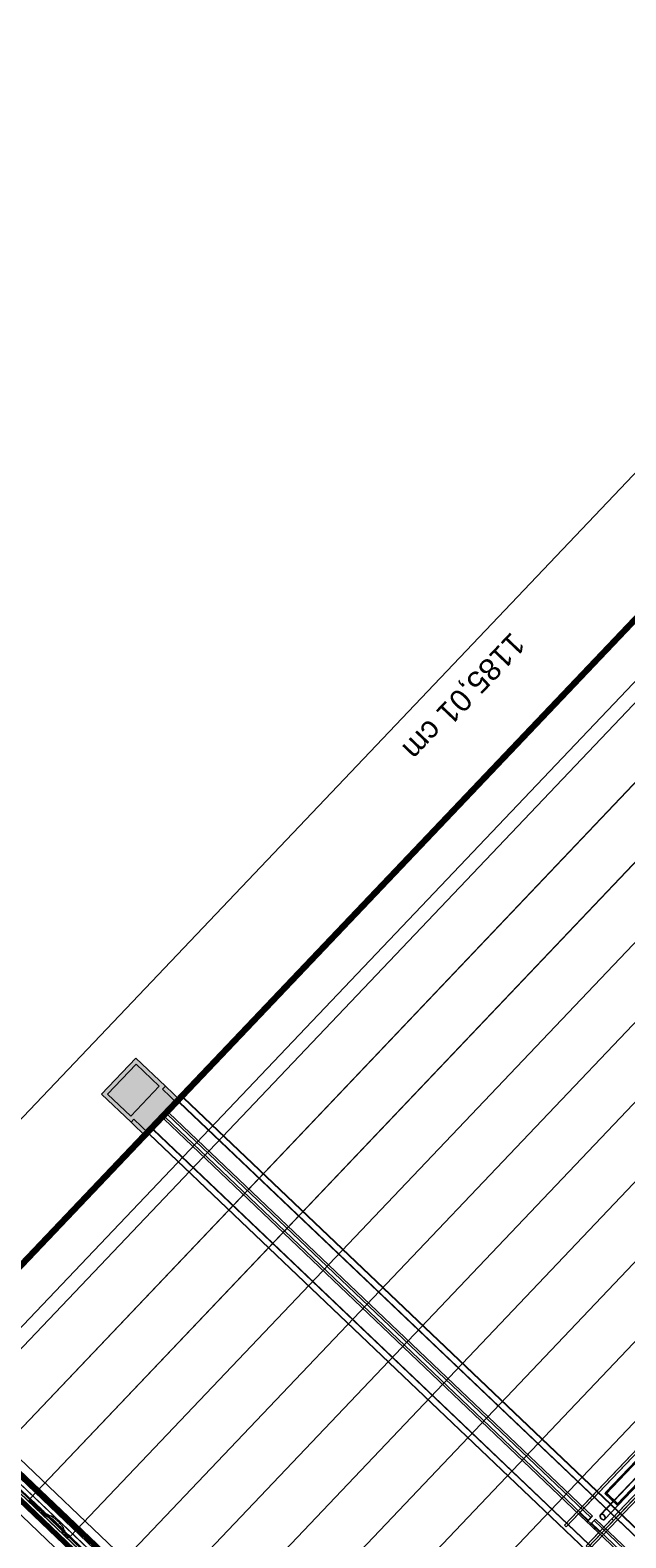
# Model space of a CAD drawing. Header units: metres. Extents: x 32343131.6 to 32343183.7, y 5699223.3 to 5699275.1.
# Tile 95 of 190: x 32343141.5 to 32343145.5, y 5699264.8 to 5699275.1. Entities that reach past the tile are written whole.
import ezdxf

# ---------------------------------------------------------------- set-up
doc = ezdxf.new("R2010")
doc.units = ezdxf.units.M
for name, color, linetype, lineweight in [('0-1', 7, 'Continuous', 5), ('A-ANNO-DIMS', 7, 'Continuous', 9), ('A-ANNO-DIMS-50', 7, 'Continuous', 9), ('A-DETL-GENF', 7, 'Continuous', 18), ('E-LITE-EQPM', 7, 'Continuous', 50)]:
    doc.layers.add(name, color=color, linetype=linetype, lineweight=lineweight)
for name, color, linetype, lineweight, true_color in [('A-DETL-GENF-1', 2, 'Continuous', 50, 0xffff00), ('A-DETL-GENF-2', 9, 'Continuous', 50, 0x808080), ('A-ROOF-1', 7, 'Continuous', 5, 0xcccccc), ('E-POWR-CNDT-1', 5, 'Continuous', 70, 0x0000ff), ('S-BEAM-1', 7, 'Continuous', 5, 0xcccccc), ('S-COLS-1', 7, 'Continuous', 5, 0xcccccc)]:
    doc.layers.add(name, color=color, linetype=linetype, lineweight=lineweight, true_color=true_color)
doc.styles.add('Arial', font='arial.ttf', dxfattribs={"height": 0.15})
doc.dimstyles.new('Blitzschutz', dxfattribs={"dimscale": 0.3048, "dimtxt": 0.153039, "dimasz": 0.492126, "dimexe": 0.393701, "dimexo": 0.0625, "dimgap": 0.287073, "dimtad": 1, "dimlfac": 100, "dimrnd": 0.01, "dimdsep": 46, "dimtxsty": 'Arial', "dimblk1": 'OBLIQUE', "dimblk2": 'OBLIQUE', "dimsah": 1, "dimcen": 0.09, "dimdle": 0.393701, "dimadec": 0, "dimazin": 0, "dimtfac": 1, "dimtdec": 4, "dimtix": 1, "dimtmove": 0, "dimatfit": 3, "dimfxl": 0.393701, "dimfxlon": 1, "dimtvp": 1, "dimtfill": 1, "dimtolj": 1, "dimtzin": 0, "dimarcsym": 2})

# ---------------------------------------------------------------- blocks, each defined once
blk = doc.blocks.new('HEB Träger - 3046105-TGA_190_LP5_GR_DA-TGA-01_G_')
at = {"layer": 'S-BEAM-1'}
for p, q in [((64.495, 18.346), (64.701, 18.562)), ((64.731, 18.594), (64.525, 18.377)), ((64.702, 18.564), (64.604, 18.461)), ((64.631, 18.489), (64.729, 18.592)), ((64.701, 18.562), (64.702, 18.564)), ((99.477, -14.523), (64.701, 18.562)), ((64.702, 18.564), (99.478, -14.521)), ((64.729, 18.592), (64.731, 18.594)), ((99.505, -14.493), (64.729, 18.592)), ((99.507, -14.491), (64.731, 18.594)), ((64.595, 18.451), (64.496, 18.347)), ((64.523, 18.376), (64.621, 18.479)), ((64.621, 18.479), (64.595, 18.451)), ((67.481, 15.704), (64.595, 18.451)), ((64.604, 18.461), (64.631, 18.489)), ((67.491, 15.714), (64.604, 18.461)), ((67.508, 15.733), (64.621, 18.479)), ((67.518, 15.743), (64.631, 18.489)), ((64.496, 18.347), (64.495, 18.346)), ((99.271, -14.739), (64.495, 18.346)), ((99.272, -14.738), (64.496, 18.347)), ((64.525, 18.377), (64.523, 18.376)), ((64.523, 18.376), (99.299, -14.709)), ((99.301, -14.708), (64.525, 18.377)), ((67.481, 15.704), (67.508, 15.733)), ((67.518, 15.743), (67.491, 15.714)), ((67.518, 15.743), (67.508, 15.733)), ((67.54, 15.722), (67.513, 15.694)), ((67.53, 15.712), (67.54, 15.722)), ((73.314, 10.228), (67.54, 15.722)), ((67.481, 15.704), (67.491, 15.714)), ((67.503, 15.684), (67.53, 15.712)), ((67.513, 15.694), (67.503, 15.684)), ((73.277, 10.19), (67.503, 15.684)), ((73.287, 10.2), (67.513, 15.694)), ((73.304, 10.218), (67.53, 15.712))]:
    blk.add_line(p, q, dxfattribs=at)
blk = doc.blocks.new('HE-B-Stütze - 3337893-TGA_190_LP5_GR_DA-TGA-01_G_')
at = {"layer": 'S-COLS-1'}
for p, q in [((68.914, 17.349), (67.502, 15.864)), ((68.926, 17.337), (67.514, 15.853)), ((68.747, 17.173), (68.914, 17.349)), ((68.926, 17.337), (68.846, 17.253)), ((68.914, 17.349), (68.926, 17.337)), ((68.747, 17.173), (67.328, 15.681)), ((68.759, 17.162), (67.34, 15.67)), ((68.839, 17.246), (67.423, 15.758)), ((68.846, 17.253), (67.43, 15.766)), ((69.062, 17.208), (67.65, 15.724)), ((69.074, 17.197), (67.662, 15.713)), ((68.759, 17.162), (68.747, 17.173)), ((68.839, 17.246), (68.759, 17.162)), ((68.975, 17.116), (68.839, 17.246)), ((68.846, 17.253), (68.982, 17.124)), ((69.074, 17.197), (68.907, 17.021)), ((68.982, 17.124), (69.062, 17.208)), ((69.062, 17.208), (69.074, 17.197)), ((68.975, 17.116), (67.559, 15.628)), ((68.982, 17.124), (67.567, 15.636)), ((68.895, 17.032), (68.975, 17.116)), ((68.895, 17.032), (67.476, 15.54)), ((68.907, 17.021), (67.487, 15.529)), ((68.907, 17.021), (68.895, 17.032)), ((67.502, 15.864), (67.328, 15.681)), ((67.43, 15.766), (67.514, 15.853)), ((67.514, 15.853), (67.502, 15.864)), ((67.34, 15.67), (67.423, 15.758)), ((67.423, 15.758), (67.559, 15.628)), ((67.567, 15.636), (67.43, 15.766)), ((67.65, 15.724), (67.567, 15.636)), ((67.662, 15.713), (67.65, 15.724)), ((67.328, 15.681), (67.34, 15.67)), ((67.559, 15.628), (67.476, 15.54)), ((67.487, 15.529), (67.662, 15.713)), ((67.476, 15.54), (67.487, 15.529))]:
    blk.add_line(p, q, dxfattribs=at)
blk = doc.blocks.new('Ortgang Hochpunkt1 - Ortgang Hochpunkt-3544518-TGA_190_LP5_GR_DA-TGA-01_G_')
at = {"layer": 'A-ROOF-1'}
for p, q in [((89.475, -25.035), (54.699, 8.05)), ((89.475, -25.035), (54.699, 8.05)), ((57.428, 5.221), (54.583, 7.927)), ((54.584, 7.928), (57.429, 5.221)), ((57.446, 5.223), (54.592, 7.937)), ((57.447, 5.223), (54.593, 7.938)), ((57.454, 5.222), (54.596, 7.941)), ((57.455, 5.222), (54.597, 7.942))]:
    blk.add_line(p, q, dxfattribs=at)
blk = doc.blocks.new('Wasserleitblech1 - Wasserleitblech-3545928-TGA_190_LP5_GR_DA-TGA-01_G_')
at = {"layer": 'A-ROOF-1'}
for p, q in [((65.744, 13.937), (62.886, 16.655)), ((65.744, 13.938), (62.887, 16.656)), ((62.906, 16.676), (65.748, 13.973)), ((65.747, 13.972), (62.906, 16.675)), ((97.559, -16.538), (62.783, 16.547)), ((97.559, -16.538), (62.783, 16.547))]:
    blk.add_line(p, q, dxfattribs=at)
blk = doc.blocks.new('Ortgang schräg - Ortgang schräg-3551830-TGA_190_LP5_GR_DA-TGA-01_G_')
at = {"layer": 'A-ROOF-1'}
for p, q in [((62.852, 16.65), (71.143, 25.364)), ((71.143, 25.363), (62.853, 16.649)), ((70.252, 24.428), (71.136, 25.357)), ((71.137, 25.356), (70.272, 24.447)), ((71.136, 25.357), (71.143, 25.364)), ((71.136, 25.357), (71.137, 25.356)), ((71.143, 25.363), (71.137, 25.356)), ((71.143, 25.364), (71.357, 25.16)), ((71.357, 25.16), (71.143, 25.363)), ((63.066, 16.446), (71.357, 25.16)), ((63.067, 16.446), (71.357, 25.16)), ((71.357, 25.16), (71.357, 25.16)), ((62.851, 16.626), (70.394, 24.555)), ((62.851, 16.626), (70.389, 24.549)), ((70.389, 24.549), (70.252, 24.428)), ((70.272, 24.447), (70.394, 24.555)), ((70.394, 24.555), (70.389, 24.549)), ((62.839, 16.636), (70.252, 24.428)), ((62.84, 16.635), (70.272, 24.447)), ((62.852, 16.65), (62.839, 16.636)), ((62.84, 16.635), (62.853, 16.649)), ((63.067, 16.446), (62.852, 16.65)), ((62.853, 16.649), (63.066, 16.446)), ((62.839, 16.636), (62.851, 16.626)), ((62.851, 16.626), (62.84, 16.635)), ((62.851, 16.626), (62.851, 16.626)), ((63.066, 16.446), (63.067, 16.446))]:
    blk.add_line(p, q, dxfattribs=at)
blk = doc.blocks.new('SHS-Stütze _EN 10210-2_ - 3793365-TGA_190_LP5_GR_DA-TGA-01_G_')
at = {"layer": 'S-COLS-1'}
for p, q in [((72.082, 20.605), (67.603, 15.897)), ((72.088, 20.6), (67.609, 15.892)), ((72.089, 20.613), (67.61, 15.905)), ((72.094, 20.607), (67.615, 15.899)), ((72.082, 20.605), (72.089, 20.613)), ((72.169, 20.522), (72.082, 20.605)), ((72.094, 20.607), (72.088, 20.6)), ((72.088, 20.6), (72.163, 20.528)), ((72.089, 20.613), (72.176, 20.53)), ((72.17, 20.535), (72.094, 20.607)), ((72.163, 20.528), (67.684, 15.821)), ((72.169, 20.522), (67.69, 15.815)), ((72.17, 20.535), (67.691, 15.827)), ((72.176, 20.53), (67.697, 15.822)), ((72.163, 20.528), (72.17, 20.535)), ((72.176, 20.53), (72.169, 20.522)), ((67.61, 15.905), (67.603, 15.897)), ((67.603, 15.897), (67.69, 15.815)), ((67.609, 15.892), (67.615, 15.899)), ((67.684, 15.821), (67.609, 15.892)), ((67.697, 15.822), (67.61, 15.905)), ((67.615, 15.899), (67.691, 15.827)), ((67.691, 15.827), (67.684, 15.821)), ((67.69, 15.815), (67.697, 15.822))]:
    blk.add_line(p, q, dxfattribs=at)
blk = doc.blocks.new('ARC_190_LPX_FM_Stellplätze_rvt-1-TGA_190_LP5_GR_DA-TGA-01_G_')
at = {"layer": 'S-BEAM-1'}
for p, q in [((32343140.636, 5699265.822), (32343148.898, 5699274.507)), ((32343140.636, 5699265.822), (32343148.898, 5699274.507)), ((32343140.908, 5699265.564), (32343149.17, 5699274.248)), ((32343140.908, 5699265.564), (32343149.17, 5699274.248)), ((32343140.908, 5699265.564), (32343149.17, 5699274.248)), ((32343140.908, 5699265.564), (32343149.17, 5699274.248)), ((32343141.179, 5699265.305), (32343149.442, 5699273.99)), ((32343141.179, 5699265.305), (32343149.442, 5699273.99)), ((32343141.18, 5699265.305), (32343149.442, 5699273.99)), ((32343141.18, 5699265.305), (32343149.442, 5699273.99)), ((32343141.451, 5699265.047), (32343149.713, 5699273.731)), ((32343141.451, 5699265.047), (32343149.714, 5699273.731)), ((32343141.451, 5699265.047), (32343149.714, 5699273.731)), ((32343141.451, 5699265.047), (32343149.713, 5699273.731)), ((32343141.723, 5699264.788), (32343149.985, 5699273.473)), ((32343141.723, 5699264.788), (32343149.985, 5699273.473)), ((32343141.723, 5699264.788), (32343149.985, 5699273.473)), ((32343141.723, 5699264.788), (32343149.985, 5699273.473)), ((32343141.995, 5699264.53), (32343150.257, 5699273.214)), ((32343141.995, 5699264.53), (32343150.257, 5699273.214)), ((32343141.995, 5699264.53), (32343150.257, 5699273.214)), ((32343141.995, 5699264.53), (32343150.257, 5699273.214)), ((32343142.266, 5699264.271), (32343150.528, 5699272.956)), ((32343142.266, 5699264.271), (32343150.529, 5699272.956)), ((32343142.266, 5699264.271), (32343150.529, 5699272.956)), ((32343142.266, 5699264.271), (32343150.528, 5699272.956)), ((32343142.538, 5699264.013), (32343150.8, 5699272.697)), ((32343142.538, 5699264.013), (32343150.8, 5699272.697)), ((32343142.538, 5699264.013), (32343150.8, 5699272.697)), ((32343142.538, 5699264.013), (32343150.8, 5699272.697)), ((32343142.81, 5699263.754), (32343151.072, 5699272.439)), ((32343142.81, 5699263.754), (32343151.072, 5699272.439)), ((32343142.81, 5699263.754), (32343151.072, 5699272.439)), ((32343142.81, 5699263.754), (32343151.072, 5699272.439)), ((32343143.081, 5699263.496), (32343151.344, 5699272.18)), ((32343143.081, 5699263.496), (32343151.344, 5699272.18)), ((32343143.081, 5699263.496), (32343151.344, 5699272.18)), ((32343143.081, 5699263.496), (32343151.344, 5699272.18)), ((32343143.353, 5699263.237), (32343151.615, 5699271.922)), ((32343143.353, 5699263.237), (32343151.615, 5699271.922)), ((32343143.353, 5699263.237), (32343151.615, 5699271.922)), ((32343143.353, 5699263.237), (32343151.615, 5699271.922)), ((32343143.625, 5699262.979), (32343151.887, 5699271.663)), ((32343143.625, 5699262.979), (32343151.887, 5699271.663)), ((32343143.625, 5699262.979), (32343151.887, 5699271.663)), ((32343143.625, 5699262.979), (32343151.887, 5699271.663)), ((32343141.521, 5699264.962), (32343141.442, 5699265.037)), ((32343141.442, 5699265.037), (32343141.521, 5699264.962)), ((32343141.53, 5699264.972), (32343141.451, 5699265.047)), ((32343141.451, 5699265.047), (32343141.451, 5699265.047)), ((32343141.451, 5699265.047), (32343141.53, 5699264.972)), ((32343141.451, 5699265.047), (32343141.451, 5699265.047)), ((32343141.524, 5699264.96), (32343141.529, 5699264.956)), ((32343141.53, 5699264.955), (32343141.525, 5699264.959)), ((32343141.538, 5699264.965), (32343141.533, 5699264.969)), ((32343141.534, 5699264.968), (32343141.539, 5699264.964)), ((32343141.54, 5699264.945), (32343141.536, 5699264.949)), ((32343141.537, 5699264.948), (32343141.541, 5699264.944)), ((32343141.551, 5699264.934), (32343141.544, 5699264.941)), ((32343141.544, 5699264.941), (32343141.551, 5699264.934)), ((32343141.545, 5699264.959), (32343141.549, 5699264.954)), ((32343141.55, 5699264.953), (32343141.546, 5699264.958)), ((32343141.56, 5699264.943), (32343141.553, 5699264.95)), ((32343141.553, 5699264.95), (32343141.56, 5699264.943)), ((32343141.556, 5699264.93), (32343141.56, 5699264.929)), ((32343141.561, 5699264.928), (32343141.557, 5699264.929)), ((32343141.561, 5699264.928), (32343141.57, 5699264.922)), ((32343141.571, 5699264.921), (32343141.562, 5699264.927)), ((32343141.569, 5699264.938), (32343141.565, 5699264.939)), ((32343141.566, 5699264.938), (32343141.57, 5699264.937)), ((32343141.579, 5699264.931), (32343141.57, 5699264.938)), ((32343141.571, 5699264.937), (32343141.58, 5699264.93)), ((32343141.571, 5699264.921), (32343141.586, 5699264.918)), ((32343141.587, 5699264.917), (32343141.572, 5699264.92)), ((32343141.595, 5699264.928), (32343141.58, 5699264.931)), ((32343141.581, 5699264.93), (32343141.596, 5699264.927)), ((32343141.587, 5699264.918), (32343141.596, 5699264.911)), ((32343141.597, 5699264.91), (32343141.588, 5699264.917)), ((32343141.605, 5699264.921), (32343141.596, 5699264.927)), ((32343141.597, 5699264.926), (32343141.606, 5699264.92)), ((32343141.597, 5699264.911), (32343141.602, 5699264.91)), ((32343141.603, 5699264.909), (32343141.598, 5699264.91)), ((32343141.611, 5699264.919), (32343141.606, 5699264.92)), ((32343141.607, 5699264.919), (32343141.612, 5699264.918)), ((32343141.607, 5699264.905), (32343141.62, 5699264.893)), ((32343141.62, 5699264.893), (32343141.607, 5699264.905)), ((32343141.616, 5699264.914), (32343141.629, 5699264.903)), ((32343141.629, 5699264.903), (32343141.616, 5699264.914)), ((32343141.625, 5699264.887), (32343141.623, 5699264.89)), ((32343141.624, 5699264.889), (32343141.626, 5699264.887)), ((32343141.632, 5699264.899), (32343141.634, 5699264.897)), ((32343141.635, 5699264.896), (32343141.633, 5699264.898)), ((32343141.644, 5699264.888), (32343141.642, 5699264.889)), ((32343141.643, 5699264.888), (32343141.645, 5699264.887)), ((32343141.649, 5699264.883), (32343141.661, 5699264.872)), ((32343141.661, 5699264.872), (32343141.649, 5699264.883)), ((32343141.633, 5699264.88), (32343141.635, 5699264.878)), ((32343141.636, 5699264.877), (32343141.634, 5699264.879)), ((32343141.64, 5699264.874), (32343141.652, 5699264.862)), ((32343141.652, 5699264.862), (32343141.64, 5699264.874)), ((32343141.657, 5699264.853), (32343141.656, 5699264.858)), ((32343141.657, 5699264.857), (32343141.659, 5699264.852)), ((32343141.665, 5699264.843), (32343141.658, 5699264.852)), ((32343141.659, 5699264.851), (32343141.666, 5699264.842)), ((32343141.665, 5699264.867), (32343141.666, 5699264.862)), ((32343141.668, 5699264.861), (32343141.666, 5699264.866)), ((32343141.669, 5699264.828), (32343141.666, 5699264.842)), ((32343141.667, 5699264.861), (32343141.674, 5699264.852)), ((32343141.667, 5699264.841), (32343141.67, 5699264.827)), ((32343141.675, 5699264.852), (32343141.668, 5699264.861)), ((32343141.677, 5699264.818), (32343141.67, 5699264.827)), ((32343141.671, 5699264.826), (32343141.678, 5699264.817)), ((32343141.675, 5699264.852), (32343141.678, 5699264.837)), ((32343141.679, 5699264.836), (32343141.676, 5699264.851)), ((32343141.679, 5699264.813), (32343141.678, 5699264.817)), ((32343141.679, 5699264.836), (32343141.686, 5699264.828)), ((32343141.679, 5699264.816), (32343141.68, 5699264.812)), ((32343141.687, 5699264.827), (32343141.68, 5699264.836)), ((32343141.684, 5699264.807), (32343141.691, 5699264.8)), ((32343141.691, 5699264.8), (32343141.684, 5699264.807)), ((32343141.687, 5699264.827), (32343141.688, 5699264.822)), ((32343141.689, 5699264.821), (32343141.688, 5699264.826)), ((32343141.693, 5699264.817), (32343141.7, 5699264.81)), ((32343141.7, 5699264.81), (32343141.693, 5699264.817)), ((32343141.694, 5699264.798), (32343141.699, 5699264.794)), ((32343141.7, 5699264.793), (32343141.695, 5699264.797)), ((32343141.708, 5699264.803), (32343141.703, 5699264.807)), ((32343141.704, 5699264.806), (32343141.709, 5699264.802)), ((32343141.71, 5699264.783), (32343141.706, 5699264.787)), ((32343141.707, 5699264.786), (32343141.711, 5699264.782)), ((32343141.715, 5699264.797), (32343141.719, 5699264.792)), ((32343141.72, 5699264.791), (32343141.716, 5699264.796)), ((32343141.802, 5699264.713), (32343141.723, 5699264.788)), ((32343141.723, 5699264.788), (32343141.723, 5699264.788)), ((32343141.723, 5699264.788), (32343141.802, 5699264.713)), ((32343141.723, 5699264.788), (32343141.723, 5699264.788))]:
    blk.add_line(p, q, dxfattribs=at)
for centre, major_axis, ratio, start_param, end_param in [((32343141.521, 5699264.963), (-0.00543, 0.00517), 0.087156, 1.570796, 2.355303), ((32343141.521, 5699264.963), (-0.00435, 0.00414), 0.087156, 1.570797, 2.355307), ((32343141.532, 5699264.952), (-0.00543, 0.00517), 0.087156, 3.927883, 5.496895), ((32343141.53, 5699264.972), (-0.00435, 0.00414), 0.087156, 1.570797, 2.355302), ((32343141.53, 5699264.972), (-0.00543, 0.00517), 0.087156, 1.570797, 2.355305), ((32343141.532, 5699264.952), (-0.00435, 0.00414), 0.087156, 3.927883, 5.496895), ((32343141.542, 5699264.961), (-0.00543, 0.00517), 0.087156, 3.927882, 5.496895), ((32343141.542, 5699264.961), (-0.00435, 0.00414), 0.087156, 3.927882, 5.496895), ((32343141.544, 5699264.941), (-0.00543, 0.00517), 0.087156, 0.786288, 1.570796), ((32343141.544, 5699264.941), (-0.00435, 0.00414), 0.087156, 0.786289, 1.570797), ((32343141.553, 5699264.951), (-0.00543, 0.00517), 0.087156, 0.78629, 1.570796), ((32343141.553, 5699264.951), (-0.00435, 0.00414), 0.087156, 0.786286, 1.570796), ((32343141.552, 5699264.934), (-0.00543, 0.00517), 0.087155, 1.570796, 3.003604), ((32343141.552, 5699264.934), (-0.00435, 0.00414), 0.087156, 1.570796, 3.003608), ((32343141.561, 5699264.944), (-0.00435, 0.00414), 0.087155, 1.570796, 3.003604), ((32343141.561, 5699264.944), (-0.00543, 0.00517), 0.087156, 1.570796, 3.0036), ((32343141.566, 5699264.924), (-0.00543, 0.00517), 0.087156, 5.711274, 6.145196), ((32343141.566, 5699264.924), (-0.00435, 0.00414), 0.087156, 5.711273, 6.145198), ((32343141.575, 5699264.933), (-0.00543, 0.00517), 0.087155, 5.711273, 6.145198), ((32343141.575, 5699264.933), (-0.00435, 0.00414), 0.087156, 5.711273, 6.145196), ((32343141.567, 5699264.925), (-0.00435, 0.00414), 0.087156, 2.56968, 3.003605), ((32343141.567, 5699264.925), (-0.00543, 0.00517), 0.087156, 2.569682, 3.003604), ((32343141.576, 5699264.935), (-0.00435, 0.00414), 0.087156, 2.569683, 3.003604), ((32343141.576, 5699264.935), (-0.00543, 0.00517), 0.087156, 2.569681, 3.003604), ((32343141.591, 5699264.913), (-0.00543, 0.00517), 0.087156, 5.711274, 6.145196), ((32343141.591, 5699264.913), (-0.00435, 0.00414), 0.087156, 5.711273, 6.145201), ((32343141.6, 5699264.923), (-0.00543, 0.00517), 0.087155, 5.711274, 6.145198), ((32343141.6, 5699264.923), (-0.00435, 0.00414), 0.087156, 5.711273, 6.145196), ((32343141.592, 5699264.915), (-0.00435, 0.00414), 0.087156, 2.569681, 3.003605), ((32343141.592, 5699264.915), (-0.00543, 0.00517), 0.087156, 2.569682, 3.003603), ((32343141.607, 5699264.904), (-0.00543, 0.00517), 0.087156, 4.712389, 6.145196), ((32343141.607, 5699264.904), (-0.00435, 0.00414), 0.087156, 4.712389, 6.145194), ((32343141.601, 5699264.924), (-0.00435, 0.00414), 0.087156, 2.569684, 3.003604), ((32343141.601, 5699264.924), (-0.00543, 0.00517), 0.087156, 2.56968, 3.003603), ((32343141.616, 5699264.914), (-0.00543, 0.00517), 0.087156, 4.712389, 6.145196), ((32343141.616, 5699264.914), (-0.00435, 0.00414), 0.087156, 4.712389, 6.145196), ((32343141.619, 5699264.893), (-0.00435, 0.00414), 0.087156, 3.741009, 4.712389), ((32343141.619, 5699264.893), (-0.00543, 0.00517), 0.087156, 3.741009, 4.712389), ((32343141.63, 5699264.883), (-0.00543, 0.00517), 0.087156, 0.599418, 2.542176), ((32343141.63, 5699264.883), (-0.00435, 0.00414), 0.087155, 0.599418, 2.542176), ((32343141.628, 5699264.902), (-0.00435, 0.00414), 0.087156, 3.741008, 4.712389), ((32343141.628, 5699264.902), (-0.00543, 0.00517), 0.087156, 3.74101, 4.712389), ((32343141.639, 5699264.893), (-0.00543, 0.00517), 0.087155, 0.599417, 2.542173), ((32343141.639, 5699264.893), (-0.00435, 0.00414), 0.087155, 0.599416, 2.542175), ((32343141.649, 5699264.883), (-0.00543, 0.00517), 0.087156, 4.712389, 5.68377), ((32343141.649, 5699264.883), (-0.00435, 0.00414), 0.087156, 4.712389, 5.683768), ((32343141.64, 5699264.873), (-0.00543, 0.00517), 0.087156, 4.712389, 5.683768), ((32343141.64, 5699264.873), (-0.00435, 0.00414), 0.087156, 4.712389, 5.683771), ((32343141.652, 5699264.862), (-0.00435, 0.00414), 0.087156, 3.279581, 4.712389), ((32343141.652, 5699264.862), (-0.00543, 0.00517), 0.087156, 3.27958, 4.712389), ((32343141.663, 5699264.848), (-0.00543, 0.00517), 0.087155, 0.13799, 0.571912), ((32343141.663, 5699264.848), (-0.00435, 0.00414), 0.087156, 0.137988, 0.571912), ((32343141.661, 5699264.871), (-0.00435, 0.00414), 0.087156, 3.279584, 4.712389), ((32343141.661, 5699264.871), (-0.00543, 0.00517), 0.087156, 3.279581, 4.712389), ((32343141.661, 5699264.846), (-0.00435, 0.00414), 0.087155, 3.279582, 3.713504), ((32343141.672, 5699264.857), (-0.00543, 0.00517), 0.087155, 0.137989, 0.571911), ((32343141.661, 5699264.846), (-0.00543, 0.00517), 0.087156, 3.27958, 3.713505), ((32343141.672, 5699264.857), (-0.00435, 0.00414), 0.087156, 0.137987, 0.571912), ((32343141.675, 5699264.823), (-0.00543, 0.00517), 0.087156, 0.137988, 0.571912), ((32343141.675, 5699264.823), (-0.00435, 0.00414), 0.087156, 0.137989, 0.571914), ((32343141.67, 5699264.856), (-0.00435, 0.00414), 0.087156, 3.279584, 3.713505), ((32343141.67, 5699264.856), (-0.00543, 0.00517), 0.087156, 3.279581, 3.713502), ((32343141.673, 5699264.821), (-0.00435, 0.00414), 0.087156, 3.279581, 3.713503), ((32343141.684, 5699264.832), (-0.00543, 0.00517), 0.087156, 0.137989, 0.571913), ((32343141.673, 5699264.821), (-0.00543, 0.00517), 0.087156, 3.279576, 3.713505), ((32343141.684, 5699264.832), (-0.00435, 0.00414), 0.087155, 0.137987, 0.571912), ((32343141.684, 5699264.808), (-0.00543, 0.00517), 0.087156, 0.137989, 1.570796), ((32343141.684, 5699264.808), (-0.00435, 0.00414), 0.087156, 0.137989, 1.570796), ((32343141.682, 5699264.831), (-0.00435, 0.00414), 0.087156, 3.279578, 3.713505), ((32343141.682, 5699264.831), (-0.00543, 0.00517), 0.087156, 3.279581, 3.713505), ((32343141.693, 5699264.817), (-0.00543, 0.00517), 0.087156, 0.137989, 1.570796), ((32343141.693, 5699264.817), (-0.00435, 0.00414), 0.087156, 0.137985, 1.570796), ((32343141.692, 5699264.801), (-0.00435, 0.00414), 0.087156, 1.570796, 2.355302), ((32343141.692, 5699264.801), (-0.00543, 0.00517), 0.087156, 1.570797, 2.355303), ((32343141.703, 5699264.79), (-0.00543, 0.00517), 0.087156, 3.92788, 5.496895), ((32343141.701, 5699264.81), (-0.00543, 0.00517), 0.087155, 1.570797, 2.355303), ((32343141.701, 5699264.81), (-0.00435, 0.00414), 0.087155, 1.570797, 2.355303), ((32343141.703, 5699264.79), (-0.00435, 0.00414), 0.087155, 3.927883, 5.496894), ((32343141.712, 5699264.799), (-0.00543, 0.00517), 0.087155, 3.927883, 5.496897), ((32343141.712, 5699264.799), (-0.00435, 0.00414), 0.087155, 3.927885, 5.496896), ((32343141.714, 5699264.779), (-0.00543, 0.00517), 0.087156, 0.786289, 1.570796), ((32343141.714, 5699264.779), (-0.00435, 0.00414), 0.087155, 0.786291, 1.570797), ((32343141.723, 5699264.789), (-0.00543, 0.00517), 0.087156, 0.78629, 1.570796), ((32343141.723, 5699264.789), (-0.00435, 0.00414), 0.087156, 0.786291, 1.570796)]:
    blk.add_ellipse(centre, major_axis=major_axis, ratio=ratio, start_param=start_param, end_param=end_param, dxfattribs=at)
at = {"layer": 'S-COLS-1'}
for p, q in [((32343148.077, 5699267.813), (32343145.339, 5699264.936)), ((32343148.078, 5699267.812), (32343145.341, 5699264.935)), ((32343145.369, 5699264.908), (32343148.106, 5699267.786)), ((32343145.37, 5699264.907), (32343148.107, 5699267.784))]:
    blk.add_line(p, q, dxfattribs=at)
for major_axis, start_param, end_param in [((-0.0154, 0.0146), 4.712389, 7.853981), ((-0.0139, 0.0132), 4.712389, 7.853982), ((-0.0154, 0.0146), 1.570796, 4.712389), ((-0.0139, 0.0132), 1.570796, 4.712389)]:
    blk.add_ellipse((32343145.355, 5699264.922), major_axis=major_axis, ratio=0.755983, start_param=start_param, end_param=end_param, dxfattribs=at)
at = {"layer": 'A-ROOF-1'}
for name, p in [('Ortgang schräg - Ortgang schräg-3551830-TGA_190_LP5_GR_DA-TGA-01_G_', (32343077.767, 5699249.185)), ('Ortgang Hochpunkt1 - Ortgang Hochpunkt-3544518-TGA_190_LP5_GR_DA-TGA-01_G_', (32343086.039, 5699257.879)), ('Wasserleitblech1 - Wasserleitblech-3545928-TGA_190_LP5_GR_DA-TGA-01_G_', (32343077.767, 5699249.185))]:
    blk.add_blockref(name, p, dxfattribs=at)
at = {"layer": 'S-BEAM-1'}
blk.add_blockref('HEB Träger - 3046105-TGA_190_LP5_GR_DA-TGA-01_G_', (32343077.767, 5699249.185), dxfattribs=at)
at = {"layer": 'S-COLS-1'}
for name in ['SHS-Stütze _EN 10210-2_ - 3793365-TGA_190_LP5_GR_DA-TGA-01_G_', 'HE-B-Stütze - 3337893-TGA_190_LP5_GR_DA-TGA-01_G_']:
    blk.add_blockref(name, (32343077.767, 5699249.185), dxfattribs=at)
blk = doc.blocks.new('LnPlus 40-AB7L-LR_18000-730 12G1 - Type catalog-7542735-TGA_190_LP5_GR_DA-TGA-01_G_')
at = {"layer": 'A-DETL-GENF-1'}
blk.add_hatch(color=256, dxfattribs=at).paths.add_polyline_path([(0.141, -0.02), (0.141, 0.198), (-0.141, 0.198), (-0.141, -0.02)])
at = {"layer": 'A-DETL-GENF-2'}
h = blk.add_hatch(color=256, dxfattribs=at)
h.paths.add_polyline_path([(0.141, -0.194), (0.141, -0.05), (0.17, -0.05), (0.17, 0.228), (-0.17, 0.228), (-0.17, -0.05), (-0.141, -0.05), (-0.141, -0.194)])
h.paths.add_polyline_path([(0.141, -0.02), (-0.141, -0.02), (-0.141, 0.198), (0.141, 0.198)])
at = {"layer": 'E-LITE-EQPM'}
h = blk.add_hatch(color=256, dxfattribs=at)
h.paths.add_polyline_path([(0.141, -0.194), (0.17, -0.194), (0.17, -0.05), (0.141, -0.05)])
h.paths.add_polyline_path([(-0.17, -0.194), (-0.141, -0.194), (-0.141, -0.05), (-0.17, -0.05)])
at = {"layer": 'A-DETL-GENF'}
for p, q in [((0.17, 0.228), (-0.17, 0.228)), ((-0.17, 0.228), (-0.17, -0.05)), ((0.17, -0.05), (0.17, 0.228)), ((0.141, 0.198), (-0.141, 0.198)), ((-0.141, 0.198), (-0.141, -0.02)), ((-0.141, -0.02), (-0.141, 0.198)), ((-0.141, 0.198), (0.141, 0.198)), ((0.141, -0.02), (0.141, 0.198)), ((0.141, 0.198), (0.141, -0.02)), ((-0.141, -0.05), (-0.17, -0.05)), ((-0.17, -0.05), (-0.17, -0.194)), ((-0.17, -0.05), (-0.141, -0.05)), ((-0.141, -0.02), (0.141, -0.02)), ((0.141, -0.02), (-0.141, -0.02)), ((-0.141, -0.194), (-0.141, -0.05)), ((-0.141, -0.05), (-0.141, -0.194)), ((0.17, -0.05), (0.141, -0.05)), ((0.141, -0.05), (0.141, -0.194)), ((0.141, -0.194), (0.141, -0.05)), ((0.141, -0.05), (0.17, -0.05)), ((0.17, -0.194), (0.17, -0.05)), ((-0.17, -0.194), (-0.141, -0.194)), ((-0.141, -0.194), (0.141, -0.194)), ((0.141, -0.194), (0.17, -0.194))]:
    blk.add_line(p, q, dxfattribs=at)
blk = doc.blocks.new('DIMBLOCK13-TGA_190_LP5_GR_DA-TGA-01_G_')
at = {"layer": 'A-ANNO-DIMS-50', "lineweight": 35, "transparency": 16777216}
for p, q in [((32343148.346, 5699274.948), (32343148.344, 5699275.054)), ((32343148.346, 5699274.948), (32343148.349, 5699274.842)), ((32343140.178, 5699266.363), (32343140.176, 5699266.469)), ((32343140.178, 5699266.363), (32343140.181, 5699266.257))]:
    blk.add_line(p, q, dxfattribs=at)
at = {"layer": 'A-ANNO-DIMS-50', "transparency": 16777216}
for p, q in [((32343140.095, 5699266.276), (32343148.429, 5699275.035)), ((32343148.346, 5699274.948), (32343148.259, 5699275.031)), ((32343148.346, 5699274.948), (32343148.433, 5699274.865)), ((32343140.178, 5699266.363), (32343140.091, 5699266.445)), ((32343140.178, 5699266.363), (32343140.265, 5699266.28))]:
    blk.add_line(p, q, dxfattribs=at)
at = {"layer": 'A-ANNO-DIMS-50', "color": 0, "transparency": 16777216, "insert": (32343144.842, 5699270.856), "char_height": 0.15, "width": 1.30813, "attachment_point": 1, "rotation": 226.4273, "line_spacing_factor": 0.941778, "style": 'Arial', "bg_fill": 3, "box_fill_scale": 1.25, "bg_fill_color": 256, "bg_fill_true_color": 13158600, "bg_fill_transparency": 0}
blk.add_mtext('1185,01 cm', dxfattribs=at)
blk = doc.blocks.new('_Oblique')
at = {"color": 0, "linetype": 'ByBlock', "lineweight": -2}
blk.add_line((-0.5, -0.5), (0.5, 0.5), dxfattribs=at)

msp = doc.modelspace()

# ---------------------------------------------------------------- linework, layer by layer
at = {"layer": 'E-POWR-CNDT-1'}
for p, q in [((32343140.69448, 5699265.91253), (32343148.82145, 5699274.45484)), ((32343140.69561, 5699265.87038), (32343149.32257, 5699257.66286)), ((32343140.60652, 5699265.77675), (32343149.23342, 5699257.56929))]:
    msp.add_line(p, q, dxfattribs=at)

# ---------------------------------------------------------------- block references
at = {"layer": '0-1'}
msp.add_blockref('ARC_190_LPX_FM_Stellplätze_rvt-1-TGA_190_LP5_GR_DA-TGA-01_G_', (0, 0), dxfattribs=at)
at = {"layer": 'E-LITE-EQPM', "rotation": 46.42725660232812}
msp.add_blockref('LnPlus 40-AB7L-LR_18000-730 12G1 - Type catalog-7542735-TGA_190_LP5_GR_DA-TGA-01_G_', (32343142.21948, 5699267.76933), dxfattribs=at)

# ---------------------------------------------------------------- next in the draw order: dimensions: what is measured, and where the dimension line sits
at = {"layer": 'A-ANNO-DIMS'}
dim = msp.add_linear_dim(base=(32343148.34621, 5699274.94805), p1=(32343140.26515, 5699266.27991), p2=(32343148.43315, 5699274.86533), angle=46.427253, dimstyle='Blitzschutz', override={"dimpost": '<> cm', "dimfxl": 11.850134}, dxfattribs=at)
dim.commit()
dim.dimension.update_dxf_attribs({"geometry": 'DIMBLOCK13-TGA_190_LP5_GR_DA-TGA-01_G_', "text_midpoint": (32343144.14333, 5699270.76844)})

doc.saveas('drawing.dxf')
